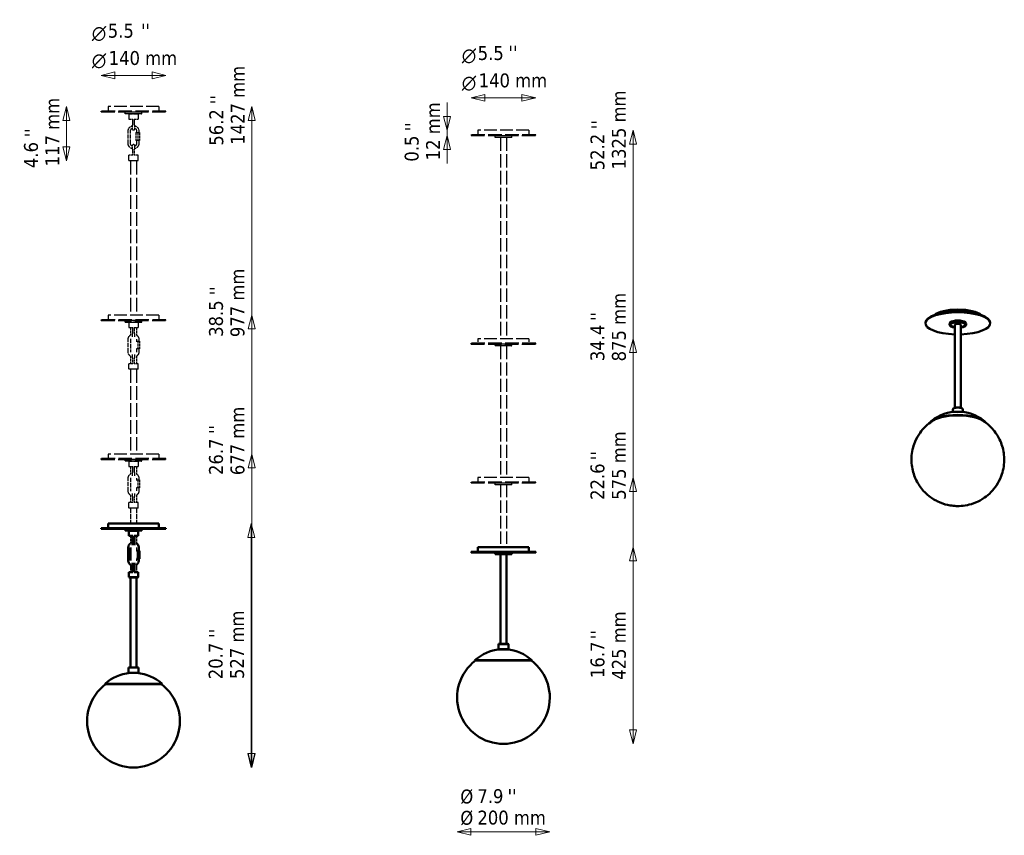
# Model space of a CAD drawing. Header units: millimetres. Extents: x 319 to 2445, y 245 to 2006.
import ezdxf

# ---------------------------------------------------------------- set-up
doc = ezdxf.new("R2010")
doc.units = ezdxf.units.MM
doc.header["$LTSCALE"] = 10
doc.linetypes.add('DASHED', pattern=[0.2068, 0.1655, -0.0413])
for name, color, linetype, lineweight in [('Symbol (ISO)', 7, 'Continuous', 50), ('Widoczne (ISO)', 7, 'Continuous', 50), ('Wymiar (ISO)', 7, 'Continuous', 18)]:
    doc.layers.add(name, color=color, linetype=linetype, lineweight=lineweight)
doc.styles.add('Styl tekstu27', font='AIGDT___.TTF')
doc.styles.add('Tekst notatki (ISO)', font='tahoma.ttf')

msp = doc.modelspace()

# ---------------------------------------------------------------- linework, layer by layer
at = {"layer": 'Widoczne (ISO)', "linetype": 'DASHED', "lineweight": 25, "ltscale": 17.723362}
for p, q in [((635.1, 1808.3), (495.1, 1808.3)), ((495.1, 1806.8), (635.1, 1806.8)), ((1293.6, 1755.8), (1433.6, 1755.8)), ((635.1, 1358.3), (495.1, 1358.3)), ((495.1, 1356.8), (635.1, 1356.8)), ((1433.6, 1307.3), (1293.6, 1307.3)), ((1293.6, 1305.8), (1433.6, 1305.8)), ((635.1, 1058.3), (495.1, 1058.3)), ((495.1, 1056.8), (635.1, 1056.8)), ((1433.6, 1007.3), (1293.6, 1007.3)), ((1293.6, 1005.8), (1433.6, 1005.8))]:
    msp.add_line(p, q, dxfattribs=at)
at = {"layer": 'Widoczne (ISO)', "linetype": 'DASHED', "lineweight": 25, "ltscale": 0.285466}
for p, q in [((495.1, 1806.8), (495.1, 1808.3)), ((635.1, 1806.8), (635.1, 1808.3)), ((1293.6, 1755.8), (1293.6, 1757.3)), ((1433.6, 1755.8), (1433.6, 1757.3)), ((495.1, 1356.8), (495.1, 1358.3)), ((635.1, 1356.8), (635.1, 1358.3)), ((1293.6, 1305.8), (1293.6, 1307.3)), ((1433.6, 1305.8), (1433.6, 1307.3)), ((495.1, 1056.8), (495.1, 1058.3)), ((635.1, 1056.8), (635.1, 1058.3)), ((1293.6, 1005.8), (1293.6, 1007.3)), ((1433.6, 1005.8), (1433.6, 1007.3))]:
    msp.add_line(p, q, dxfattribs=at)
at = {"layer": 'Widoczne (ISO)', "linetype": 'DASHED', "lineweight": 25, "ltscale": 16.7106}
for p, q in [((620.1, 1818.3), (510.1, 1818.3)), ((1418.6, 1767.3), (1308.6, 1767.3)), ((620.1, 1368.3), (510.1, 1368.3)), ((1418.6, 1317.3), (1308.6, 1317.3)), ((620.1, 1068.3), (510.1, 1068.3)), ((1418.6, 1017.3), (1308.6, 1017.3))]:
    msp.add_line(p, q, dxfattribs=at)
at = {"layer": 'Widoczne (ISO)', "linetype": 'DASHED', "lineweight": 25, "ltscale": 1.903676}
for p, q in [((510.1, 1818.3), (510.1, 1808.3)), ((620.1, 1818.3), (620.1, 1808.3)), ((1308.6, 1767.3), (1308.6, 1757.3)), ((1418.6, 1767.3), (1418.6, 1757.3)), ((510.1, 1368.3), (510.1, 1358.3)), ((620.1, 1368.3), (620.1, 1358.3)), ((1308.6, 1317.3), (1308.6, 1307.3)), ((1418.6, 1317.3), (1418.6, 1307.3)), ((510.1, 1068.3), (510.1, 1058.3)), ((620.1, 1068.3), (620.1, 1058.3)), ((1308.6, 1017.3), (1308.6, 1007.3)), ((1418.6, 1017.3), (1418.6, 1007.3))]:
    msp.add_line(p, q, dxfattribs=at)
at = {"layer": 'Widoczne (ISO)', "linetype": 'DASHED', "lineweight": 25, "ltscale": 0.134517}
for p, q in [((547.6, 1806.8), (547.1, 1806.3)), ((582.6, 1806.8), (583.1, 1806.3)), ((547.6, 1802.8), (547.1, 1803.3)), ((555.6, 1802.8), (555.1, 1802.3)), ((574.6, 1802.8), (575.1, 1802.3)), ((582.6, 1802.8), (583.1, 1803.3)), ((1346.1, 1755.8), (1345.6, 1755.3)), ((1346.1, 1751.8), (1345.6, 1752.3)), ((1381.1, 1755.8), (1381.6, 1755.3)), ((1381.1, 1751.8), (1381.6, 1752.3)), ((547.6, 1356.8), (547.1, 1356.3)), ((547.6, 1352.8), (547.1, 1353.3)), ((555.6, 1352.8), (555.1, 1352.3)), ((574.6, 1352.8), (575.1, 1352.3)), ((582.6, 1356.8), (583.1, 1356.3)), ((582.6, 1352.8), (583.1, 1353.3)), ((1346.1, 1305.8), (1345.6, 1305.3)), ((1346.1, 1301.8), (1345.6, 1302.3)), ((1381.1, 1305.8), (1381.6, 1305.3)), ((1381.1, 1301.8), (1381.6, 1302.3)), ((547.6, 1056.8), (547.1, 1056.3)), ((547.6, 1052.8), (547.1, 1053.3)), ((555.6, 1052.8), (555.1, 1052.3)), ((574.6, 1052.8), (575.1, 1052.3)), ((582.6, 1056.8), (583.1, 1056.3)), ((582.6, 1052.8), (583.1, 1053.3)), ((1346.1, 1005.8), (1345.6, 1005.3)), ((1346.1, 1001.8), (1345.6, 1002.3)), ((1381.1, 1005.8), (1381.6, 1005.3)), ((1381.1, 1001.8), (1381.6, 1002.3))]:
    msp.add_line(p, q, dxfattribs=at)
at = {"layer": 'Widoczne (ISO)', "linetype": 'DASHED', "lineweight": 25, "ltscale": 13.672309}
for p, q in [((583.1, 1806.3), (547.1, 1806.3)), ((547.1, 1803.3), (583.1, 1803.3)), ((1381.6, 1755.3), (1345.6, 1755.3)), ((1345.6, 1752.3), (1381.6, 1752.3)), ((583.1, 1356.3), (547.1, 1356.3)), ((547.1, 1353.3), (583.1, 1353.3)), ((1381.6, 1305.3), (1345.6, 1305.3)), ((1345.6, 1302.3), (1381.6, 1302.3)), ((583.1, 1056.3), (547.1, 1056.3)), ((547.1, 1053.3), (583.1, 1053.3)), ((1381.6, 1005.3), (1345.6, 1005.3)), ((1345.6, 1002.3), (1381.6, 1002.3))]:
    msp.add_line(p, q, dxfattribs=at)
at = {"layer": 'Widoczne (ISO)', "linetype": 'DASHED', "lineweight": 25, "ltscale": 0.571033}
for p, q in [((547.1, 1803.3), (547.1, 1806.3)), ((583.1, 1803.3), (583.1, 1806.3)), ((1345.6, 1752.3), (1345.6, 1755.3)), ((1381.6, 1752.3), (1381.6, 1755.3)), ((547.1, 1353.3), (547.1, 1356.3)), ((583.1, 1353.3), (583.1, 1356.3)), ((1345.6, 1302.3), (1345.6, 1305.3)), ((1381.6, 1302.3), (1381.6, 1305.3)), ((547.1, 1053.3), (547.1, 1056.3)), ((583.1, 1053.3), (583.1, 1056.3)), ((1345.6, 1002.3), (1345.6, 1005.3)), ((1381.6, 1002.3), (1381.6, 1005.3))]:
    msp.add_line(p, q, dxfattribs=at)
at = {"layer": 'Widoczne (ISO)', "linetype": 'DASHED', "lineweight": 25, "ltscale": 10.466453}
for p, q in [((582.6, 1802.8), (547.6, 1802.8)), ((1381.1, 1751.8), (1346.1, 1751.8)), ((582.6, 1352.8), (547.6, 1352.8)), ((1381.1, 1301.8), (1346.1, 1301.8)), ((582.6, 1052.8), (547.6, 1052.8)), ((1381.1, 1001.8), (1346.1, 1001.8))]:
    msp.add_line(p, q, dxfattribs=at)
at = {"layer": 'Widoczne (ISO)', "linetype": 'DASHED', "lineweight": 25, "ltscale": 5.980787}
for p, q in [((575.1, 1802.3), (555.1, 1802.3)), ((555.1, 1702.3), (575.1, 1702.3)), ((575.1, 1352.3), (555.1, 1352.3)), ((555.1, 1252.3), (575.1, 1252.3)), ((575.1, 1052.3), (555.1, 1052.3)), ((555.1, 952.3), (575.1, 952.3))]:
    msp.add_line(p, q, dxfattribs=at)
at = {"layer": 'Widoczne (ISO)', "linetype": 'DASHED', "lineweight": 25, "ltscale": 2.094053}
for p, q in [((555.1, 1802.3), (555.1, 1791.3)), ((575.1, 1802.3), (575.1, 1791.3)), ((555.1, 1702.3), (555.1, 1713.3)), ((575.1, 1702.3), (575.1, 1713.3)), ((555.1, 1352.3), (555.1, 1341.3)), ((575.1, 1352.3), (575.1, 1341.3)), ((555.1, 1252.3), (555.1, 1263.3)), ((575.1, 1252.3), (575.1, 1263.3)), ((555.1, 1052.3), (555.1, 1041.3)), ((575.1, 1052.3), (575.1, 1041.3)), ((555.1, 952.3), (555.1, 963.3)), ((575.1, 952.3), (575.1, 963.3))]:
    msp.add_line(p, q, dxfattribs=at)
at = {"layer": 'Widoczne (ISO)', "linetype": 'DASHED', "lineweight": 25, "ltscale": 2.688484}
for p, q in [((555.1, 1791.3), (563.5, 1791.3)), ((566.7, 1791.3), (575.1, 1791.3)), ((563.5, 1713.3), (555.1, 1713.3)), ((575.1, 1713.3), (566.7, 1713.3)), ((555.1, 1341.3), (563.5, 1341.3)), ((566.7, 1341.3), (575.1, 1341.3)), ((563.5, 1263.3), (555.1, 1263.3)), ((575.1, 1263.3), (566.7, 1263.3)), ((555.1, 1041.3), (563.5, 1041.3)), ((566.7, 1041.3), (575.1, 1041.3)), ((563.5, 963.3), (555.1, 963.3)), ((575.1, 963.3), (566.7, 963.3))]:
    msp.add_line(p, q, dxfattribs=at)
at = {"layer": 'Widoczne (ISO)', "linetype": 'DASHED', "lineweight": 25, "ltscale": 2.474808}
for p, q in [((563.1, 1791.3), (563.1, 1778.3)), ((567.1, 1778.3), (567.1, 1791.3)), ((563.1, 1726.3), (563.1, 1713.3)), ((567.1, 1713.3), (567.1, 1726.3)), ((563.1, 1341.3), (563.1, 1328.3)), ((567.1, 1328.3), (567.1, 1341.3)), ((563.1, 1276.3), (563.1, 1263.3)), ((567.1, 1263.3), (567.1, 1276.3)), ((563.1, 1041.3), (563.1, 1028.3)), ((567.1, 1028.3), (567.1, 1041.3)), ((563.1, 976.3), (563.1, 963.3)), ((567.1, 963.3), (567.1, 976.3))]:
    msp.add_line(p, q, dxfattribs=at)
at = {"layer": 'Widoczne (ISO)', "linetype": 'DASHED', "lineweight": 25, "ltscale": 5.140094}
for p, q in [((553.6, 1738.8), (553.6, 1765.8)), ((558.6, 1738.8), (558.6, 1765.8)), ((553.6, 1288.8), (553.6, 1315.8)), ((553.6, 988.8), (553.6, 1015.8))]:
    msp.add_line(p, q, dxfattribs=at)
at = {"layer": 'Widoczne (ISO)', "linetype": 'DASHED', "lineweight": 25, "ltscale": 2.805185}
for p, q in [((563.1, 1768.9), (563.1, 1778.3)), ((567.1, 1778.3), (567.1, 1768.9)), ((563.1, 1726.3), (563.1, 1735.7)), ((567.1, 1735.7), (567.1, 1726.3))]:
    msp.add_line(p, q, dxfattribs=at)
at = {"layer": 'Widoczne (ISO)', "linetype": 'DASHED', "lineweight": 25, "ltscale": 0.666221}
for p, q in [((571.6, 1765.8), (571.6, 1762.3)), ((576.6, 1765.8), (576.6, 1762.3)), ((571.6, 1315.8), (571.6, 1312.3)), ((576.6, 1315.8), (576.6, 1312.3)), ((571.6, 1015.8), (571.6, 1012.3)), ((576.6, 1015.8), (576.6, 1012.3))]:
    msp.add_line(p, q, dxfattribs=at)
at = {"layer": 'Widoczne (ISO)', "linetype": 'DASHED', "lineweight": 25, "ltscale": 3.236318}
for p, q in [((570.3, 1762.3), (570.3, 1745.3)), ((574.1, 1762.3), (574.1, 1745.3)), ((577.8, 1762.3), (577.8, 1745.3)), ((574.1, 1312.3), (574.1, 1295.3)), ((577.8, 1312.3), (577.8, 1295.3)), ((574.1, 1012.3), (574.1, 995.3)), ((577.8, 1012.3), (577.8, 995.3))]:
    msp.add_line(p, q, dxfattribs=at)
at = {"layer": 'Widoczne (ISO)', "linetype": 'DASHED', "lineweight": 25, "ltscale": 0.824259}
for p, q in [((570.3, 1762.3), (574.1, 1762.3)), ((574.1, 1745.3), (570.3, 1745.3)), ((574.1, 1762.3), (577.8, 1762.3)), ((577.8, 1745.3), (574.1, 1745.3)), ((574.1, 1312.3), (577.8, 1312.3)), ((577.8, 1295.3), (574.1, 1295.3)), ((574.1, 1012.3), (577.8, 1012.3)), ((577.8, 995.3), (574.1, 995.3))]:
    msp.add_line(p, q, dxfattribs=at)
at = {"layer": 'Widoczne (ISO)', "linetype": 'DASHED', "lineweight": 25, "ltscale": 1.237354}
for p, q in [((571.6, 1745.3), (571.6, 1738.8)), ((576.6, 1745.3), (576.6, 1738.8)), ((571.6, 1295.3), (571.6, 1288.8)), ((576.6, 1295.3), (576.6, 1288.8)), ((571.6, 995.3), (571.6, 988.8)), ((576.6, 995.3), (576.6, 988.8))]:
    msp.add_line(p, q, dxfattribs=at)
at = {"layer": 'Widoczne (ISO)', "linetype": 'DASHED', "lineweight": 25, "ltscale": 17.723364}
msp.add_line((1433.6, 1757.3), (1293.6, 1757.3), dxfattribs=at)
at = {"layer": 'Widoczne (ISO)', "linetype": 'DASHED', "lineweight": 25, "ltscale": 17.508865}
for p, q in [((1357.1, 1751.8), (1357.1, 1317.3)), ((1370.1, 1751.8), (1370.1, 1317.3))]:
    msp.add_line(p, q, dxfattribs=at)
at = {"layer": 'Widoczne (ISO)', "linetype": 'DASHED', "lineweight": 25, "ltscale": 0.269135}
for p, q in [((556.1, 1701.3), (555.1, 1702.3)), ((574.1, 1701.3), (575.1, 1702.3)), ((556.1, 1251.3), (555.1, 1252.3)), ((574.1, 1251.3), (575.1, 1252.3)), ((556.1, 951.3), (555.1, 952.3)), ((574.1, 951.3), (575.1, 952.3))]:
    msp.add_line(p, q, dxfattribs=at)
at = {"layer": 'Widoczne (ISO)', "linetype": 'DASHED', "lineweight": 25, "ltscale": 5.382699}
for p, q in [((574.1, 1701.3), (556.1, 1701.3)), ((574.1, 1251.3), (556.1, 1251.3)), ((574.1, 951.3), (556.1, 951.3))]:
    msp.add_line(p, q, dxfattribs=at)
at = {"layer": 'Widoczne (ISO)', "linetype": 'DASHED', "lineweight": 25, "ltscale": 17.891684}
for p, q in [((558.6, 1701.3), (558.6, 1368.3)), ((571.6, 1701.3), (571.6, 1368.3))]:
    msp.add_line(p, q, dxfattribs=at)
at = {"layer": 'Widoczne (ISO)', "linetype": 'DASHED', "lineweight": 25, "ltscale": 3.056836}
for p, q in [((558.6, 1341.3), (558.6, 1325.2)), ((558.6, 1279.3), (558.6, 1263.3)), ((558.6, 1041.3), (558.6, 1025.2)), ((558.6, 979.3), (558.6, 963.3)), ((571.6, 891.3), (571.6, 875.2)), ((571.6, 829.3), (571.6, 813.3))]:
    msp.add_line(p, q, dxfattribs=at)
at = {"layer": 'Widoczne (ISO)', "linetype": 'DASHED', "lineweight": 25, "ltscale": 3.050259}
for p, q in [((571.6, 1341.3), (571.6, 1325.3)), ((571.6, 1279.3), (571.6, 1263.3)), ((571.6, 1041.3), (571.6, 1025.3)), ((571.6, 979.3), (571.6, 963.3)), ((558.6, 891.3), (558.6, 875.3)), ((558.6, 829.3), (558.6, 813.3))]:
    msp.add_line(p, q, dxfattribs=at)
at = {"layer": 'Widoczne (ISO)'}
for p, q in [((2274.4, 1350.5), (2274.4, 1351.9)), ((2326.4, 1347.2), (2326.4, 1350.1)), ((2328.1, 1352.7), (2327.7, 1352.3)), ((2328.1, 1344.6), (2327.7, 1345)), ((2337.9, 1347.2), (2337.9, 1168)), ((2350.9, 1347.2), (2350.9, 1168)), ((2360.7, 1352.7), (2361.2, 1352.3)), ((2360.7, 1344.6), (2361.2, 1345)), ((2362.4, 1347.2), (2362.4, 1350.1)), ((2414.4, 1350.5), (2414.4, 1351.9)), ((2333.4, 1164.7), (2333.4, 1159)), ((2334.6, 1166.5), (2334.2, 1166.1)), ((2354.2, 1166.5), (2354.7, 1166.1)), ((2355.4, 1164.7), (2355.4, 1159)), ((620.1, 918.3), (510.1, 918.3)), ((510.1, 918.3), (510.1, 908.3)), ((620.1, 918.3), (620.1, 908.3)), ((635.1, 908.3), (495.1, 908.3)), ((495.1, 906.8), (495.1, 908.3)), ((495.1, 906.8), (635.1, 906.8)), ((547.6, 906.8), (547.1, 906.3)), ((583.1, 906.3), (547.1, 906.3)), ((547.1, 903.3), (547.1, 906.3)), ((547.1, 903.3), (583.1, 903.3)), ((547.6, 902.8), (547.1, 903.3)), ((582.6, 902.8), (547.6, 902.8)), ((555.6, 902.8), (555.1, 902.3)), ((575.1, 902.3), (555.1, 902.3)), ((555.1, 902.3), (555.1, 891.3)), ((574.6, 902.8), (575.1, 902.3)), ((575.1, 902.3), (575.1, 891.3)), ((582.6, 906.8), (583.1, 906.3)), ((582.6, 902.8), (583.1, 903.3)), ((583.1, 903.3), (583.1, 906.3)), ((635.1, 906.8), (635.1, 908.3)), ((555.1, 891.3), (563.5, 891.3)), ((563.1, 891.3), (563.1, 878.3)), ((563.1, 871.2), (563.1, 878.3)), ((566.7, 891.3), (575.1, 891.3)), ((567.1, 878.3), (567.1, 891.3)), ((567.1, 878.3), (567.1, 871.2)), ((553.6, 865.8), (553.6, 838.8)), ((558.6, 865.8), (558.6, 838.8)), ((571.2, 859.3), (574.1, 859.3)), ((574.1, 859.3), (577.8, 859.3)), ((574.1, 842.3), (574.1, 859.3)), ((576.6, 859.3), (576.6, 865.8)), ((577.8, 859.3), (577.8, 842.3)), ((1433.6, 857.3), (1293.6, 857.3)), ((1293.6, 855.8), (1293.6, 857.3)), ((1293.6, 855.8), (1433.6, 855.8)), ((1418.6, 867.3), (1308.6, 867.3)), ((1308.6, 867.3), (1308.6, 857.3)), ((1346.1, 855.8), (1345.6, 855.3)), ((1381.6, 855.3), (1345.6, 855.3)), ((1345.6, 852.3), (1345.6, 855.3)), ((1345.6, 852.3), (1381.6, 852.3)), ((1346.1, 851.8), (1345.6, 852.3)), ((1381.1, 851.8), (1346.1, 851.8)), ((1357.1, 851.8), (1357.1, 658.5)), ((1370.1, 851.8), (1370.1, 658.5)), ((1381.1, 855.8), (1381.6, 855.3)), ((1381.1, 851.8), (1381.6, 852.3)), ((1381.6, 852.3), (1381.6, 855.3)), ((1418.6, 867.3), (1418.6, 857.3)), ((1433.6, 855.8), (1433.6, 857.3)), ((563.1, 826.3), (563.1, 833.3)), ((567.1, 833.3), (567.1, 826.3)), ((574.1, 842.3), (571.2, 842.3)), ((577.8, 842.3), (574.1, 842.3)), ((576.6, 838.8), (576.6, 842.3)), ((563.5, 813.3), (555.1, 813.3)), ((555.1, 802.3), (555.1, 813.3)), ((563.1, 826.3), (563.1, 813.3)), ((575.1, 813.3), (566.7, 813.3)), ((567.1, 813.3), (567.1, 826.3)), ((575.1, 802.3), (575.1, 813.3)), ((555.1, 802.3), (575.1, 802.3)), ((556.1, 801.3), (555.1, 802.3)), ((574.1, 801.3), (556.1, 801.3)), ((558.6, 801.3), (558.6, 607.5)), ((571.6, 801.3), (571.6, 607.5)), ((574.1, 801.3), (575.1, 802.3)), ((1353.1, 658.5), (1352.6, 658)), ((1374.6, 658), (1352.6, 658)), ((1352.6, 658), (1352.6, 647)), ((1352.6, 647), (1374.6, 647)), ((1353.1, 646.5), (1352.6, 647)), ((1353.1, 658.5), (1374.1, 658.5)), ((1374.1, 646.5), (1353.1, 646.5)), ((1374.1, 658.5), (1374.6, 658)), ((1374.1, 646.5), (1374.6, 647)), ((1374.6, 658), (1374.6, 647)), ((1425.1, 623), (1302.1, 623)), ((1302.8, 622.2), (1302.1, 623)), ((1424.4, 622.2), (1302.8, 622.2)), ((1424.4, 622.2), (1425.1, 623)), ((554.6, 607.5), (554.1, 607)), ((576.1, 607), (554.1, 607)), ((554.1, 607), (554.1, 596)), ((554.1, 596), (576.1, 596)), ((554.6, 595.5), (554.1, 596)), ((554.6, 607.5), (575.6, 607.5)), ((575.6, 595.5), (554.6, 595.5)), ((575.6, 607.5), (576.1, 607)), ((575.6, 595.5), (576.1, 596)), ((576.1, 607), (576.1, 596)), ((626.6, 572), (503.6, 572)), ((504.2, 571.2), (503.6, 572)), ((625.9, 571.2), (504.2, 571.2)), ((625.9, 571.2), (626.6, 572)), ((1363.5, 442.4), (1363.7, 442.4)), ((565, 391.4), (565.2, 391.4))]:
    msp.add_line(p, q, dxfattribs=at)
at = {"layer": 'Widoczne (ISO)', "linetype": 'DASHED', "lineweight": 25, "ltscale": 1.519569}
for p, q in [((563.1, 1321.2), (563.1, 1328.3)), ((567.1, 1328.3), (567.1, 1321.2)), ((563.1, 1276.3), (563.1, 1283.3)), ((567.1, 1283.3), (567.1, 1276.3)), ((563.1, 1021.2), (563.1, 1028.3)), ((567.1, 1028.3), (567.1, 1021.2)), ((563.1, 976.3), (563.1, 983.3)), ((567.1, 983.3), (567.1, 976.3))]:
    msp.add_line(p, q, dxfattribs=at)
at = {"layer": 'Widoczne (ISO)', "linetype": 'DASHED', "lineweight": 25, "ltscale": 5.487831}
for p, q in [((558.6, 1316.7), (558.6, 1287.9)), ((558.6, 1016.7), (558.6, 987.9))]:
    msp.add_line(p, q, dxfattribs=at)
at = {"layer": 'Widoczne (ISO)', "linetype": 'DASHED', "lineweight": 25, "ltscale": 0.717972}
for p, q in [((570.8, 1312.3), (574.1, 1312.3)), ((574.1, 1295.3), (570.8, 1295.3)), ((570.8, 1012.3), (574.1, 1012.3)), ((574.1, 995.3), (570.8, 995.3))]:
    msp.add_line(p, q, dxfattribs=at)
at = {"layer": 'Widoczne (ISO)', "linetype": 'DASHED', "lineweight": 25, "ltscale": 17.196568}
for p, q in [((1357.1, 1301.8), (1357.1, 1017.3)), ((1370.1, 1301.8), (1370.1, 1017.3))]:
    msp.add_line(p, q, dxfattribs=at)
at = {"layer": 'Widoczne (ISO)', "linetype": 'DASHED', "lineweight": 25, "ltscale": 17.698259}
for p, q in [((558.6, 1251.3), (558.6, 1068.3)), ((571.6, 1251.3), (571.6, 1068.3))]:
    msp.add_line(p, q, dxfattribs=at)
at = {"layer": 'Widoczne (ISO)', "linetype": 'DASHED', "lineweight": 25, "ltscale": 16.25967}
for p, q in [((1357.1, 1001.8), (1357.1, 867.3)), ((1370.1, 1001.8), (1370.1, 867.3))]:
    msp.add_line(p, q, dxfattribs=at)
at = {"layer": 'Widoczne (ISO)', "linetype": 'DASHED', "lineweight": 25, "ltscale": 6.28236}
for p, q in [((558.6, 951.3), (558.6, 918.3)), ((571.6, 951.3), (571.6, 918.3))]:
    msp.add_line(p, q, dxfattribs=at)
at = {"layer": 'Widoczne (ISO)', "linetype": 'DASHED', "lineweight": 25, "ltscale": 1.411223}
msp.add_line((571.6, 866.7), (571.6, 859.3), dxfattribs=at)
at = {"layer": 'Widoczne (ISO)', "linetype": 'DASHED', "lineweight": 25, "ltscale": 0.84009}
msp.add_line((571.6, 842.3), (571.6, 837.9), dxfattribs=at)
at = {"layer": 'Widoczne (ISO)', "linetype": 'DASHED', "lineweight": 25, "ltscale": 0.134329}
for centre, start, end in [((563.6, 1768.9), 180, 260.9153), ((566.6, 1768.9), 279.0847, 0), ((563.6, 1735.7), 99.0847, 180), ((566.6, 1735.7), 0, 80.9153)]:
    msp.add_arc(centre, 0.5, start, end, dxfattribs=at)
at = {"layer": 'Widoczne (ISO)', "linetype": 'DASHED', "lineweight": 25, "ltscale": 0.603619}
for centre, start, end in [((565.1, 1778.3), 260.9153, 279.0847), ((565.1, 1726.3), 80.9153, 99.0847)]:
    msp.add_arc(centre, 10, start, end, dxfattribs=at)
at = {"layer": 'Widoczne (ISO)'}
for centre, radius, start, end in [((2344.4, 1068.7), 91, 51.6621, 128.3379), ((1363.6, 555.9), 91, 95.0435, 132.5182), ((1363.6, 555.9), 91, 47.4818, 84.9565), ((1363.5, 542.4), 100, 127.0035, 270), ((1363.7, 542.4), 100, 270, 52.9965), ((565.1, 504.9), 91, 95.0435, 132.5182), ((565.1, 504.9), 91, 47.4818, 84.9565), ((565, 491.4), 100, 127.0035, 270), ((565.2, 491.4), 100, 270, 52.9965)]:
    msp.add_arc(centre, radius, start, end, dxfattribs=at)
for centre, major_axis, start_param, end_param in [((2344.4, 1350.5), (70, 0), 4.80538, 10.902583), ((2344.4, 1351.9), (-70, 0), 3.141593, 6.283185), ((2344.4, 1361.3), (-55, 0), 3.521283, 5.903495), ((2344.4, 1347.2), (18, 0), 5.910658, 9.797305), ((2344.4, 1346.8), (-17.5, 0), 1.951344, 7.473434), ((2344.4, 1350.1), (-18, 0), 3.141593, 6.283185), ((2344.4, 1347.2), (-16, 0), 5.950448, 7.434485), ((2344.4, 1346.8), (16.5, 0), 5.118377, 10.589586), ((2344.4, 1350.5), (17.5, 0), 0.372527, 2.769066), ((2344.4, 1347.2), (-6.5, 0), 3.141593, 6.283185), ((2344.4, 1347.2), (16, 0), 5.131885, 6.615923), ((2344.4, 1131.7), (-61.5, 0), 3.338437, 6.086341), ((2344.4, 1131), (-60.8, 0), 3.486272, 5.938506), ((2344.4, 1164.7), (-11, 0), 3.141593, 6.283185), ((2344.4, 1165.2), (10.5, 0), 0.372527, 2.769066)]:
    msp.add_ellipse(centre, major_axis=major_axis, ratio=0.34202, start_param=start_param, end_param=end_param, dxfattribs=at)
at = {"layer": 'Widoczne (ISO)', "linetype": 'DASHED', "lineweight": 25, "ltscale": 3.054724}
for points, knots in [([(553.6, 1765.8), (553.6, 1767), (553.8, 1768.2), (554.6, 1770.6), (555.1, 1771.7), (556.6, 1773.6), (557.5, 1774.5), (559.5, 1775.9), (560.6, 1776.5), (562.2, 1776.9), (562.6, 1777), (563.1, 1777.1)], [4.712389, 4.712389, 4.712389, 4.712389, 5.032726, 5.032726, 5.352996, 5.352996, 5.673094, 5.673094, 5.992979, 5.992979, 6.108109, 6.108109, 6.108109, 6.108109]), ([(576.6, 1738.8), (576.6, 1737.6), (576.4, 1736.3), (575.6, 1734), (575, 1732.9), (573.6, 1730.9), (572.7, 1730.1), (570.7, 1728.7), (569.5, 1728.1), (567.9, 1727.6), (567.5, 1727.5), (567.1, 1727.5)], [1.570796, 1.570796, 1.570796, 1.570796, 1.891133, 1.891133, 2.211404, 2.211404, 2.531501, 2.531501, 2.851386, 2.851386, 2.966516, 2.966516, 2.966516, 2.966516])]:
    msp.add_open_spline(points, degree=3, knots=knots, dxfattribs=at)
at = {"layer": 'Widoczne (ISO)', "linetype": 'DASHED', "lineweight": 25, "ltscale": 1.555981}
for points, knots in [([(558.6, 1765.8), (558.6, 1766.5), (558.7, 1767.2), (559.1, 1768.5), (559.5, 1769.1), (560.3, 1770.2), (560.8, 1770.7), (561.9, 1771.5), (562.5, 1771.8), (563.1, 1772)], [4.712389, 4.712389, 4.712389, 4.712389, 5.031598, 5.031598, 5.350961, 5.350961, 5.670727, 5.670727, 5.968886, 5.968886, 5.968886, 5.968886]), ([(571.6, 1738.8), (571.6, 1738.1), (571.4, 1737.4), (571, 1736.1), (570.7, 1735.5), (569.9, 1734.4), (569.4, 1733.9), (568.3, 1733.1), (567.7, 1732.8), (567.1, 1732.6)], [1.570796, 1.570796, 1.570796, 1.570796, 1.890005, 1.890005, 2.209368, 2.209368, 2.529134, 2.529134, 2.827294, 2.827294, 2.827294, 2.827294])]:
    msp.add_open_spline(points, degree=3, knots=knots, dxfattribs=at)
at = {"layer": 'Widoczne (ISO)', "linetype": 'DASHED', "lineweight": 25, "ltscale": 3.05473}
for points, knots in [([(567.1, 1777.1), (567.7, 1777), (568.4, 1776.8), (570.2, 1776.2), (571.2, 1775.6), (573.2, 1774), (574, 1773.1), (575.3, 1771.1), (575.8, 1769.9), (576.4, 1767.8), (576.6, 1766.8), (576.6, 1765.8)], [6.458262, 6.458262, 6.458262, 6.458262, 6.632358, 6.632358, 6.9521, 6.9521, 7.272023, 7.272023, 7.592157, 7.592157, 7.853982, 7.853982, 7.853982, 7.853982]), ([(563.1, 1727.5), (562.4, 1727.6), (561.8, 1727.8), (560, 1728.4), (558.9, 1729), (557, 1730.5), (556.2, 1731.4), (554.8, 1733.5), (554.3, 1734.6), (553.7, 1736.8), (553.6, 1737.8), (553.6, 1738.8)], [3.316669, 3.316669, 3.316669, 3.316669, 3.490766, 3.490766, 3.810507, 3.810507, 4.13043, 4.13043, 4.450565, 4.450565, 4.712389, 4.712389, 4.712389, 4.712389])]:
    msp.add_open_spline(points, degree=3, knots=knots, dxfattribs=at)
at = {"layer": 'Widoczne (ISO)', "linetype": 'DASHED', "lineweight": 25, "ltscale": 1.555982}
for points, knots in [([(567.1, 1772), (567.2, 1771.9), (567.2, 1771.9), (567.9, 1771.7), (568.6, 1771.3), (569.6, 1770.5), (570.1, 1769.9), (570.9, 1768.8), (571.2, 1768.1), (571.5, 1766.9), (571.6, 1766.4), (571.6, 1765.8)], [6.597484, 6.597484, 6.597484, 6.597484, 6.632463, 6.632463, 6.953076, 6.953076, 7.273254, 7.273254, 7.592935, 7.592935, 7.853982, 7.853982, 7.853982, 7.853982]), ([(563.1, 1732.6), (563, 1732.6), (562.9, 1732.7), (562.2, 1732.9), (561.6, 1733.3), (560.5, 1734.1), (560, 1734.6), (559.3, 1735.8), (559, 1736.4), (558.7, 1737.7), (558.6, 1738.2), (558.6, 1738.8)], [3.455892, 3.455892, 3.455892, 3.455892, 3.490871, 3.490871, 3.811483, 3.811483, 4.131662, 4.131662, 4.451342, 4.451342, 4.712389, 4.712389, 4.712389, 4.712389])]:
    msp.add_open_spline(points, degree=3, knots=knots, dxfattribs=at)
at = {"layer": 'Widoczne (ISO)', "linetype": 'DASHED', "lineweight": 25, "ltscale": 2.120294}
for points in [[(553.6, 1315.8), (553.6, 1317), (553.8, 1318.2), (554.6, 1320.6), (555.1, 1321.7), (556.6, 1323.6), (557.5, 1324.5), (558.5, 1325.2), (558.6, 1325.2), (558.6, 1325.3)], [(553.6, 1015.8), (553.6, 1017), (553.8, 1018.2), (554.6, 1020.6), (555.1, 1021.7), (556.6, 1023.6), (557.5, 1024.5), (558.5, 1025.2), (558.6, 1025.2), (558.6, 1025.3)]]:
    msp.add_open_spline(points, degree=3, knots=[4.712389, 4.712389, 4.712389, 4.712389, 5.0327257, 5.0327257, 5.3529963, 5.3529963, 5.6730936, 5.6730936, 5.6813031, 5.6813031, 5.6813031, 5.6813031], dxfattribs=at)
at = {"layer": 'Widoczne (ISO)', "linetype": 'DASHED', "lineweight": 25, "ltscale": 2.122805}
for points in [[(571.6, 1325.3), (571.8, 1325.1), (572, 1325), (573.2, 1324), (574, 1323.1), (575.3, 1321.1), (575.8, 1319.9), (576.4, 1317.8), (576.6, 1316.8), (576.6, 1315.8)], [(571.6, 1025.3), (571.8, 1025.1), (572, 1025), (573.2, 1024), (574, 1023.1), (575.3, 1021.1), (575.8, 1019.9), (576.4, 1017.8), (576.6, 1016.8), (576.6, 1015.8)]]:
    msp.add_open_spline(points, degree=3, knots=[6.8839236, 6.8839236, 6.8839236, 6.8839236, 6.9520999, 6.9520999, 7.272023, 7.272023, 7.5921574, 7.5921574, 7.8539816, 7.8539816, 7.8539816, 7.8539816], dxfattribs=at)
at = {"layer": 'Widoczne (ISO)', "linetype": 'DASHED', "lineweight": 25, "ltscale": 0.066444}
for points in [[(571.5, 1316.1), (571.6, 1316), (571.6, 1315.9), (571.6, 1315.8)], [(571.6, 1288.8), (571.6, 1288.7), (571.6, 1288.6), (571.5, 1288.4)], [(571.5, 1016.1), (571.6, 1016), (571.6, 1015.9), (571.6, 1015.8)], [(571.6, 988.8), (571.6, 988.7), (571.6, 988.6), (571.5, 988.4)]]:
    msp.add_open_spline(points, degree=3, dxfattribs=at)
at = {"layer": 'Widoczne (ISO)', "linetype": 'DASHED', "lineweight": 25, "ltscale": 2.120301}
for points in [[(558.6, 1279.3), (558.4, 1279.5), (558.2, 1279.6), (557, 1280.5), (556.2, 1281.4), (554.8, 1283.5), (554.3, 1284.6), (553.7, 1286.8), (553.6, 1287.8), (553.6, 1288.8)], [(558.6, 979.3), (558.4, 979.5), (558.2, 979.6), (557, 980.5), (556.2, 981.4), (554.8, 983.5), (554.3, 984.6), (553.7, 986.8), (553.6, 987.8), (553.6, 988.8)]]:
    msp.add_open_spline(points, degree=3, knots=[3.7434749, 3.7434749, 3.7434749, 3.7434749, 3.8105072, 3.8105072, 4.1304303, 4.1304303, 4.4505647, 4.4505647, 4.712389, 4.712389, 4.712389, 4.712389], dxfattribs=at)
at = {"layer": 'Widoczne (ISO)', "linetype": 'DASHED', "lineweight": 25, "ltscale": 2.122799}
for points in [[(576.6, 1288.8), (576.6, 1287.6), (576.4, 1286.3), (575.6, 1284), (575, 1282.9), (573.6, 1280.9), (572.7, 1280.1), (571.6, 1279.3), (571.6, 1279.3), (571.6, 1279.3)], [(576.6, 988.8), (576.6, 987.6), (576.4, 986.3), (575.6, 984), (575, 982.9), (573.6, 980.9), (572.7, 980.1), (571.6, 979.3), (571.6, 979.3), (571.6, 979.3)]]:
    msp.add_open_spline(points, degree=3, knots=[1.5707963, 1.5707963, 1.5707963, 1.5707963, 1.8911331, 1.8911331, 2.2114036, 2.2114036, 2.531501, 2.531501, 2.5408544, 2.5408544, 2.5408544, 2.5408544], dxfattribs=at)
at = {"layer": 'Widoczne (ISO)'}
for points, knots in [([(2296.7, 1143.9), (2293.2, 1142.1), (2289.4, 1139.7), (2280.8, 1133.5), (2276.1, 1129.5), (2263.8, 1116.2), (2255.7, 1105.1), (2246.6, 1079.8), (2244.3, 1068), (2244.3, 1045.5), (2246.1, 1034.9), (2252.3, 1015.4), (2256.9, 1006.8), (2267.6, 991), (2273.7, 984.8), (2287.3, 973.1), (2294.1, 969.3), (2309.4, 961.7), (2316.1, 959.8), (2324.1, 958), (2326.2, 957.6), (2330.4, 956.9), (2332.5, 956.6), (2336.7, 956.2), (2338.8, 956.1), (2343.1, 955.9), (2345.2, 955.9), (2352.7, 956.2), (2358.1, 956.6), (2370.2, 959.2), (2376.2, 960.7), (2389.3, 966.4), (2395, 969.2), (2406.3, 977.2), (2411.2, 981), (2423.8, 994.1), (2432.2, 1005.1), (2441.8, 1030.6), (2444.3, 1042.4), (2444.7, 1065), (2443.1, 1075.7), (2437.1, 1095.4), (2432.6, 1104.1), (2422.1, 1120), (2416, 1126.4), (2403.5, 1137.3), (2397.4, 1141.1), (2392.2, 1143.9)], [2.0377, 2.0377, 2.0377, 2.0377, 2.164665, 2.164665, 2.293021, 2.293021, 2.478161, 2.478161, 2.599918, 2.599918, 2.709365, 2.709365, 2.828558, 2.828558, 2.980222, 2.980222, 3.203158, 3.203158, 3.578029, 3.578029, 3.72305, 3.72305, 3.888999, 3.888999, 4.069968, 4.069968, 4.255391, 4.255391, 4.72027, 4.72027, 5.075612, 5.075612, 5.28823, 5.28823, 5.422371, 5.422371, 5.613448, 5.613448, 5.736498, 5.736498, 5.845971, 5.845971, 5.964295, 5.964295, 6.113854, 6.113854, 6.304958, 6.304958, 6.304958, 6.304958]), ([(558.6, 875.3), (558.4, 875.1), (558.2, 875), (557, 874), (556.2, 873.1), (554.8, 871.1), (554.3, 869.9), (553.7, 867.8), (553.6, 866.8), (553.6, 865.8)], [3.7423309, 3.7423309, 3.7423309, 3.7423309, 3.8105072, 3.8105072, 4.1304303, 4.1304303, 4.4505647, 4.4505647, 4.712389, 4.712389, 4.712389, 4.712389]), ([(576.6, 865.8), (576.6, 867), (576.4, 868.2), (575.6, 870.6), (575, 871.7), (573.6, 873.6), (572.7, 874.5), (571.6, 875.2), (571.6, 875.2), (571.6, 875.3)], [1.5707963, 1.5707963, 1.5707963, 1.5707963, 1.8911331, 1.8911331, 2.2114036, 2.2114036, 2.531501, 2.531501, 2.5397104, 2.5397104, 2.5397104, 2.5397104]), ([(553.6, 838.8), (553.6, 837.6), (553.8, 836.3), (554.6, 834), (555.1, 832.9), (556.6, 830.9), (557.5, 830.1), (558.5, 829.3), (558.6, 829.3), (558.6, 829.3)], [4.712389, 4.712389, 4.712389, 4.712389, 5.0327257, 5.0327257, 5.3529963, 5.3529963, 5.6730936, 5.6730936, 5.682447, 5.682447, 5.682447, 5.682447]), ([(571.6, 829.3), (571.8, 829.5), (572, 829.6), (573.2, 830.5), (574, 831.4), (575.3, 833.5), (575.8, 834.6), (576.4, 836.8), (576.6, 837.8), (576.6, 838.8)], [6.8850675, 6.8850675, 6.8850675, 6.8850675, 6.9520999, 6.9520999, 7.272023, 7.272023, 7.5921574, 7.5921574, 7.8539816, 7.8539816, 7.8539816, 7.8539816])]:
    msp.add_open_spline(points, degree=3, knots=knots, dxfattribs=at)
for points in [[(558.6, 866.1), (558.6, 866), (558.6, 865.9), (558.6, 865.8)], [(558.6, 838.8), (558.6, 838.7), (558.6, 838.6), (558.6, 838.4)]]:
    msp.add_open_spline(points, degree=3, dxfattribs=at)
at = {"layer": 'Wymiar (ISO)', "lineweight": 18}
for p, q in [((525.1, 1893.2), (495.1, 1885.7)), ((525.1, 1878.2), (525.1, 1893.2)), ((635.1, 1885.7), (605.1, 1893.2)), ((605.1, 1893.2), (605.1, 1878.2)), ((525.1, 1885.7), (495.1, 1885.7)), ((495.1, 1885.7), (525.1, 1878.2)), ((605.1, 1885.7), (525.1, 1885.7)), ((605.1, 1885.7), (635.1, 1885.7)), ((605.1, 1878.2), (635.1, 1885.7)), ((1323.6, 1844.9), (1293.6, 1837.4)), ((1323.6, 1837.4), (1293.6, 1837.4)), ((1293.6, 1837.4), (1323.6, 1829.9)), ((1323.6, 1829.9), (1323.6, 1844.9)), ((1403.6, 1837.4), (1323.6, 1837.4)), ((1433.6, 1837.4), (1403.6, 1844.9)), ((1403.6, 1844.9), (1403.6, 1829.9)), ((1403.6, 1837.4), (1433.6, 1837.4)), ((1403.6, 1829.9), (1433.6, 1837.4)), ((420.1, 1818.3), (412.6, 1788.3)), ((420.1, 1788.3), (420.1, 1818.3)), ((427.6, 1788.3), (420.1, 1818.3)), ((820.3, 1818.3), (812.8, 1788.3)), ((820.3, 1788.3), (820.3, 1818.3)), ((827.8, 1788.3), (820.3, 1818.3)), ((1241.9, 1797.3), (1241.9, 1827.3)), ((412.6, 1788.3), (427.6, 1788.3)), ((420.1, 1788.3), (420.1, 1731.3)), ((812.8, 1788.3), (827.8, 1788.3)), ((820.3, 421.4), (820.3, 1788.3)), ((1234.4, 1797.3), (1241.9, 1767.3)), ((1249.4, 1797.3), (1234.4, 1797.3)), ((1241.9, 1797.3), (1241.9, 1767.3)), ((1241.9, 1767.3), (1249.4, 1797.3)), ((1241.9, 1755.8), (1241.9, 1767.3)), ((1643.5, 1767.3), (1636, 1737.3)), ((1643.5, 1737.3), (1643.5, 1767.3)), ((1651, 1737.3), (1643.5, 1767.3)), ((1241.9, 1755.8), (1234.4, 1725.8)), ((1241.9, 1725.8), (1241.9, 1755.8)), ((1249.4, 1725.8), (1241.9, 1755.8)), ((412.6, 1731.3), (420.1, 1701.3)), ((427.6, 1731.3), (412.6, 1731.3)), ((420.1, 1731.3), (420.1, 1701.3)), ((420.1, 1701.3), (427.6, 1731.3)), ((1234.4, 1725.8), (1249.4, 1725.8)), ((1241.9, 1725.8), (1241.9, 1695.8)), ((1636, 1737.3), (1651, 1737.3)), ((1643.5, 472.4), (1643.5, 1737.3)), ((820.3, 1476.7), (820.3, 1368.3)), ((1643.5, 1424.2), (1643.5, 1317.3)), ((820.3, 1368.3), (812.8, 1338.3)), ((820.3, 1338.3), (820.3, 1368.3)), ((827.8, 1338.3), (820.3, 1368.3)), ((812.8, 1338.3), (827.8, 1338.3)), ((820.3, 421.4), (820.3, 1338.3)), ((1643.5, 1317.3), (1636, 1287.3)), ((1643.5, 1287.3), (1643.5, 1317.3)), ((1651, 1287.3), (1643.5, 1317.3)), ((1636, 1287.3), (1651, 1287.3)), ((1643.5, 472.4), (1643.5, 1287.3)), ((820.3, 1178.2), (820.3, 1068.3)), ((1643.5, 1124.3), (1643.5, 1017.3)), ((820.3, 1068.3), (812.8, 1038.3)), ((820.3, 1038.3), (820.3, 1068.3)), ((827.8, 1038.3), (820.3, 1068.3)), ((812.8, 1038.3), (827.8, 1038.3)), ((820.3, 421.4), (820.3, 1038.3)), ((1643.5, 1017.3), (1636, 987.3)), ((1643.5, 987.3), (1643.5, 1017.3)), ((1651, 987.3), (1643.5, 1017.3)), ((1636, 987.3), (1651, 987.3)), ((1643.5, 472.4), (1643.5, 987.3)), ((819.4, 918.3), (811.9, 888.3)), ((819.4, 888.3), (819.4, 918.3)), ((826.9, 888.3), (819.4, 918.3)), ((811.9, 888.3), (826.9, 888.3)), ((819.4, 421.4), (819.4, 888.3)), ((1643.5, 867.3), (1636, 837.3)), ((1643.5, 837.3), (1643.5, 867.3)), ((1651, 837.3), (1643.5, 867.3)), ((1636, 837.3), (1651, 837.3)), ((1643.5, 472.4), (1643.5, 837.3)), ((1636, 472.4), (1643.5, 442.4)), ((1651, 472.4), (1636, 472.4)), ((1636, 472.4), (1643.5, 442.4)), ((1651, 472.4), (1636, 472.4)), ((1636, 472.4), (1643.5, 442.4)), ((1651, 472.4), (1636, 472.4)), ((1636, 472.4), (1643.5, 442.4)), ((1651, 472.4), (1636, 472.4)), ((1643.5, 472.4), (1643.5, 442.4)), ((1643.5, 442.4), (1651, 472.4)), ((1643.5, 472.4), (1643.5, 442.4)), ((1643.5, 442.4), (1651, 472.4)), ((1643.5, 472.4), (1643.5, 442.4)), ((1643.5, 442.4), (1651, 472.4)), ((1643.5, 472.4), (1643.5, 442.4)), ((1643.5, 442.4), (1651, 472.4)), ((811.9, 421.4), (819.4, 391.4)), ((826.9, 421.4), (811.9, 421.4)), ((812.8, 421.4), (820.3, 391.4)), ((827.8, 421.4), (812.8, 421.4)), ((812.8, 421.4), (820.3, 391.4)), ((827.8, 421.4), (812.8, 421.4)), ((812.8, 421.4), (820.3, 391.4)), ((827.8, 421.4), (812.8, 421.4)), ((819.4, 421.4), (819.4, 391.4)), ((819.4, 391.4), (826.9, 421.4)), ((820.3, 421.4), (820.3, 391.4)), ((820.3, 391.4), (827.8, 421.4)), ((820.3, 421.4), (820.3, 391.4)), ((820.3, 391.4), (827.8, 421.4)), ((820.3, 421.4), (820.3, 391.4)), ((820.3, 391.4), (827.8, 421.4)), ((1293.5, 260), (1263.5, 252.5)), ((1293.5, 245), (1293.5, 260)), ((1463.7, 252.5), (1433.7, 260)), ((1433.7, 260), (1433.7, 245)), ((1293.5, 252.5), (1263.5, 252.5)), ((1263.5, 252.5), (1293.5, 245)), ((1433.7, 252.5), (1293.5, 252.5)), ((1433.7, 252.5), (1463.7, 252.5)), ((1433.7, 245), (1463.7, 252.5))]:
    msp.add_line(p, q, dxfattribs=at)
at = {"layer": 'Wymiar (ISO)', "lineweight": 18, "flags": 128}
for points in [[(525.1, 1893.2), (495.1, 1885.7), (525.1, 1878.2), (525.1, 1893.2)], [(605.1, 1878.2), (635.1, 1885.7), (605.1, 1893.2), (605.1, 1878.2)], [(1323.6, 1844.9), (1293.6, 1837.4), (1323.6, 1829.9), (1323.6, 1844.9)], [(1403.6, 1829.9), (1433.6, 1837.4), (1403.6, 1844.9), (1403.6, 1829.9)], [(427.6, 1788.3), (420.1, 1818.3), (412.6, 1788.3), (427.6, 1788.3)], [(827.8, 1788.3), (820.3, 1818.3), (812.8, 1788.3), (827.8, 1788.3)], [(1234.4, 1797.3), (1241.9, 1767.3), (1249.4, 1797.3), (1234.4, 1797.3)], [(1651, 1737.3), (1643.5, 1767.3), (1636, 1737.3), (1651, 1737.3)], [(1249.4, 1725.8), (1241.9, 1755.8), (1234.4, 1725.8), (1249.4, 1725.8)], [(412.6, 1731.3), (420.1, 1701.3), (427.6, 1731.3), (412.6, 1731.3)], [(827.8, 1338.3), (820.3, 1368.3), (812.8, 1338.3), (827.8, 1338.3)], [(1651, 1287.3), (1643.5, 1317.3), (1636, 1287.3), (1651, 1287.3)], [(827.8, 1038.3), (820.3, 1068.3), (812.8, 1038.3), (827.8, 1038.3)], [(1651, 987.3), (1643.5, 1017.3), (1636, 987.3), (1651, 987.3)], [(826.9, 888.3), (819.4, 918.3), (811.9, 888.3), (826.9, 888.3)], [(1651, 837.3), (1643.5, 867.3), (1636, 837.3), (1651, 837.3)], [(1636, 472.4), (1643.5, 442.4), (1651, 472.4), (1636, 472.4)], [(1636, 472.4), (1643.5, 442.4), (1651, 472.4), (1636, 472.4)], [(1636, 472.4), (1643.5, 442.4), (1651, 472.4), (1636, 472.4)], [(1636, 472.4), (1643.5, 442.4), (1651, 472.4), (1636, 472.4)], [(811.9, 421.4), (819.4, 391.4), (826.9, 421.4), (811.9, 421.4)], [(812.8, 421.4), (820.3, 391.4), (827.8, 421.4), (812.8, 421.4)], [(812.8, 421.4), (820.3, 391.4), (827.8, 421.4), (812.8, 421.4)], [(812.8, 421.4), (820.3, 391.4), (827.8, 421.4), (812.8, 421.4)], [(1293.5, 260), (1263.5, 252.5), (1293.5, 245), (1293.5, 260)], [(1433.7, 245), (1463.7, 252.5), (1433.7, 260), (1433.7, 245)]]:
    msp.add_lwpolyline(points, dxfattribs=at)
at = {"layer": 'Wymiar (ISO)'}
for points in [[(525.1, 1893.2), (495.1, 1885.7), (525.1, 1878.2), (525.1, 1893.2)], [(605.1, 1878.2), (635.1, 1885.7), (605.1, 1893.2), (605.1, 1878.2)], [(1323.6, 1844.9), (1293.6, 1837.4), (1323.6, 1829.9), (1323.6, 1844.9)], [(1403.6, 1829.9), (1433.6, 1837.4), (1403.6, 1844.9), (1403.6, 1829.9)], [(427.6, 1788.3), (420.1, 1818.3), (412.6, 1788.3), (427.6, 1788.3)], [(827.8, 1788.3), (820.3, 1818.3), (812.8, 1788.3), (827.8, 1788.3)], [(1234.4, 1797.3), (1241.9, 1767.3), (1249.4, 1797.3), (1234.4, 1797.3)], [(1651, 1737.3), (1643.5, 1767.3), (1636, 1737.3), (1651, 1737.3)], [(1249.4, 1725.8), (1241.9, 1755.8), (1234.4, 1725.8), (1249.4, 1725.8)], [(412.6, 1731.3), (420.1, 1701.3), (427.6, 1731.3), (412.6, 1731.3)], [(827.8, 1338.3), (820.3, 1368.3), (812.8, 1338.3), (827.8, 1338.3)], [(1651, 1287.3), (1643.5, 1317.3), (1636, 1287.3), (1651, 1287.3)], [(827.8, 1038.3), (820.3, 1068.3), (812.8, 1038.3), (827.8, 1038.3)], [(1651, 987.3), (1643.5, 1017.3), (1636, 987.3), (1651, 987.3)], [(826.9, 888.3), (819.4, 918.3), (811.9, 888.3), (826.9, 888.3)], [(1651, 837.3), (1643.5, 867.3), (1636, 837.3), (1651, 837.3)], [(1636, 472.4), (1643.5, 442.4), (1651, 472.4), (1636, 472.4)], [(1636, 472.4), (1643.5, 442.4), (1651, 472.4), (1636, 472.4)], [(1636, 472.4), (1643.5, 442.4), (1651, 472.4), (1636, 472.4)], [(1636, 472.4), (1643.5, 442.4), (1651, 472.4), (1636, 472.4)], [(811.9, 421.4), (819.4, 391.4), (826.9, 421.4), (811.9, 421.4)], [(812.8, 421.4), (820.3, 391.4), (827.8, 421.4), (812.8, 421.4)], [(812.8, 421.4), (820.3, 391.4), (827.8, 421.4), (812.8, 421.4)], [(812.8, 421.4), (820.3, 391.4), (827.8, 421.4), (812.8, 421.4)], [(1293.5, 260), (1263.5, 252.5), (1293.5, 245), (1293.5, 260)], [(1433.7, 245), (1463.7, 252.5), (1433.7, 260), (1433.7, 245)]]:
    msp.add_solid(points, dxfattribs=at)

# ---------------------------------------------------------------- texts
at = {"layer": 'Symbol (ISO)', "char_height": 30, "attachment_point": 1, "style": 'Tekst notatki (ISO)'}
for insert in [(581.3, 1997.4), (1374.6, 1949.7), (1372.5, 344.9)]:
    msp.add_mtext("\\fTahoma|b0|i0;''", dxfattribs=dict(at, insert=insert))
at = {"layer": 'Symbol (ISO)', "char_height": 30, "attachment_point": 1, "rotation": 90, "style": 'Tekst notatki (ISO)'}
for insert in [(730.7, 1823.7), (1553.5, 1769.6), (329.9, 1751.9), (1151.1, 1765), (729.2, 1411), (1551.7, 1355.6), (728, 1111.5), (1552.1, 1054.9), (728.1, 671.3), (1551.8, 668.4)]:
    msp.add_mtext("\\fTahoma|b0|i0;''", dxfattribs=dict(at, insert=insert))
at = {"layer": 'Symbol (ISO)', "insert": (1270.5, 343.8), "char_height": 30, "attachment_point": 1, "line_spacing_factor": 0.92, "style": 'Tekst notatki (ISO)'}
msp.add_mtext('\\fTahoma|b0|i0;Ø\\P\\fTahoma|b0|i0;Ø', dxfattribs=at)
at = {"layer": 'Wymiar (ISO)', "char_height": 30, "attachment_point": 7}
for s, insert, style in [('5.5', (509.5, 1966.7), 'Tekst notatki (ISO)'), ('\\fAIGDT|b0|i0|p0;n', (475.1, 1959.8), 'Styl tekstu27'), ('5.5', (1308, 1918.5), 'Tekst notatki (ISO)'), ('140 mm', (511.5, 1907.8), 'Tekst notatki (ISO)'), ('\\fAIGDT|b0|i0|p0;n', (1273.7, 1911.6), 'Styl tekstu27'), ('\\fAIGDT|b0|i0|p0;n', (475.1, 1900.9), 'Styl tekstu27'), ('140 mm', (1310.1, 1859.5), 'Tekst notatki (ISO)'), ('\\fAIGDT|b0|i0|p0;n', (1273.7, 1852.6), 'Styl tekstu27'), ('7.9', (1307.2, 314), 'Tekst notatki (ISO)'), ('200 mm', (1307.4, 267.7), 'Tekst notatki (ISO)')]:
    msp.add_mtext(s, dxfattribs=dict(at, insert=insert, style=style))
at = {"layer": 'Wymiar (ISO)', "char_height": 30, "attachment_point": 7, "rotation": 90, "style": 'Tekst notatki (ISO)'}
for s, insert in [('1427 mm', (805, 1736)), ('1325 mm', (1628.3, 1682.9)), ('117 mm', (404.9, 1689.4)), ('12 mm', (1226.6, 1702.4)), ('56.2', (759.4, 1734)), ('0.5', (1181, 1699.6)), ('52.2', (1582, 1680.9)), ('4.6', (359.3, 1685.7)), ('977 mm', (805, 1320.7)), ('875 mm', (1628.3, 1268.3)), ('38.5', (758.7, 1321.3)), ('34.4', (1581.9, 1268.8)), ('677 mm', (805, 1022.6)), ('575 mm', (1628.3, 969.5)), ('26.7', (758.7, 1023)), ('22.6', (1582, 969.2)), ('527 mm', (804.1, 582.4)), ('425 mm', (1628.3, 580.8)), ('20.7', (757.9, 582.1)), ('16.7', (1582.1, 584.5))]:
    msp.add_mtext(s, dxfattribs=dict(at, insert=insert))

doc.saveas('drawing.dxf')
